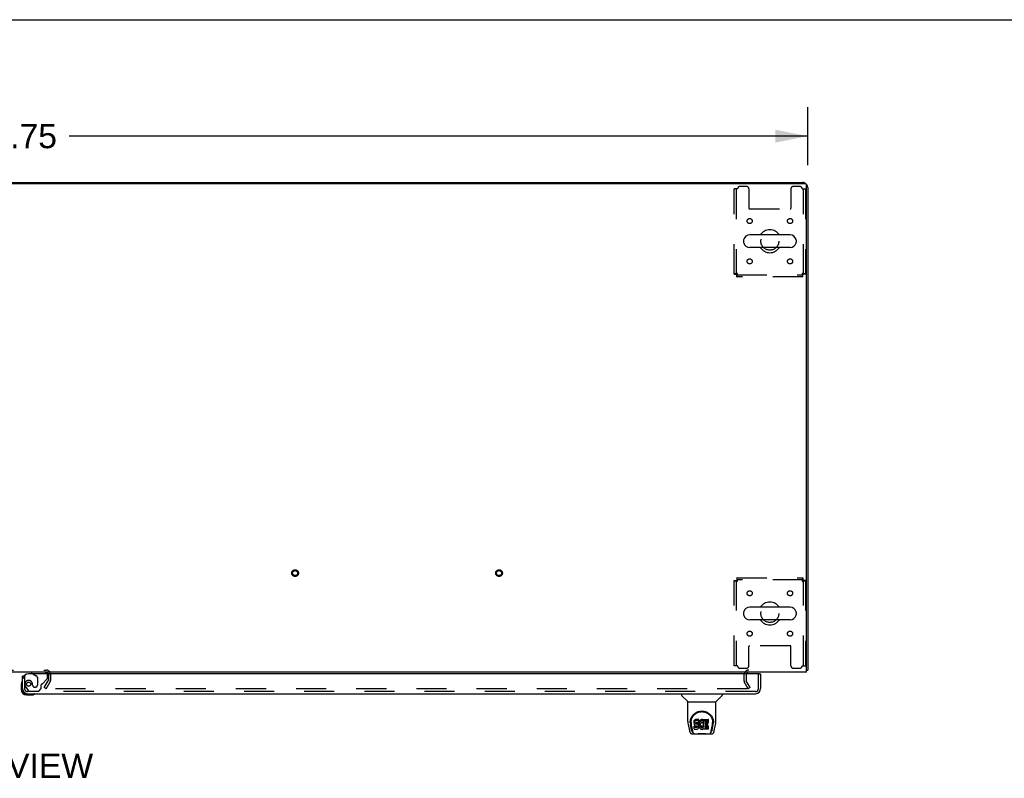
# Model space of a CAD drawing. Header units: inches. Extents: x 0 to 268, y 0 to 174.
# Tile 69 of 76: x 93 to 142, y 136 to 174. Entities that reach past the tile are written whole.
import ezdxf

# ---------------------------------------------------------------- set-up
doc = ezdxf.new("R2010")
doc.units = ezdxf.units.IN
doc.header["$LTSCALE"] = 14.749625
doc.header["$MEASUREMENT"] = 0
doc.linetypes.add('HIDDEN', pattern=[0.2, 0.1, -0.1])
doc.layers.get('0').update_dxf_attribs({"linetype": 'CONTINUOUS'})
for name, color, linetype in [('DEFAULT_2', 8, 'HIDDEN'), ('DIMENSIONS', 7, 'CONTINUOUS'), ('RIGHTHAND_DOOR_ASSEMBLY', 7, 'CONTINUOUS')]:
    doc.layers.add(name, color=color, linetype=linetype)
doc.styles.get("Standard").update_dxf_attribs({"font": 'arial.ttf'})
doc.dimstyles.new('DIMSTYLE_1', dxfattribs={"dimtxt": 1.183125, "dimasz": 1.5775, "dimexe": 0.09, "dimexo": 0.07, "dimgap": 0.0375, "dimtad": 0, "dimtih": 1, "dimtoh": 1, "dimzin": 4, "dimdsep": 46, "dimtxsty": 'Standard', "dimblk": '_FILLED', "dimblk1": '_FILLED', "dimblk2": '_FILLED', "dimcen": 0.09, "dimadec": 3, "dimazin": 1, "dimtfac": 1, "dimtdec": 3, "dimtofl": 0, "dimtmove": 0, "dimatfit": 3, "dimldrblk": '_FILLED', "dimfxl": 0, "dimtolj": 1, "dimtzin": 4, "dimarcsym": 0})

# ---------------------------------------------------------------- blocks, each defined once
blk = doc.blocks.new('_FILLED')
at = {"color": 0, "linetype": 'ByBlock'}
blk.add_solid([(0, 0), (-1, 0.2), (-1, -0.2)], dxfattribs=at)
blk = doc.blocks.new('*D1')
at = {"layer": 'DIMENSIONS', "color": 2, "linetype": 'Continuous'}
for p, q in [((54.158, 166.397), (54.158, 169.236)), ((131.908, 166.397), (131.908, 169.236)), ((54.158, 167.816), (90.375, 167.816)), ((131.908, 167.816), (95.692, 167.816))]:
    blk.add_line(p, q, dxfattribs=at)
at = {"layer": 'DIMENSIONS', "color": 2, "linetype": 'Continuous', "xscale": 1.5775, "yscale": 1.5775, "zscale": 1.5775, "rotation": 180}
blk.add_blockref('_FILLED', (54.158, 167.816), dxfattribs=at)
at = {"layer": 'DIMENSIONS', "color": 2, "linetype": 'Continuous', "xscale": 1.5775, "yscale": 1.5775, "zscale": 1.5775}
blk.add_blockref('_FILLED', (131.908, 167.816), dxfattribs=at)
at = {"layer": 'DIMENSIONS', "color": 2, "linetype": 'Continuous', "insert": (93.033, 168.408), "char_height": 1.1831, "width": 4.13434, "attachment_point": 2, "line_spacing_factor": 0.9}
blk.add_mtext('77.75', dxfattribs=at)

msp = doc.modelspace()

# ---------------------------------------------------------------- linework, layer by layer
at = {"color": 7, "linetype": 'Continuous'}
for p, q in [((0, 173.525), (268.175, 173.525)), ((61.658, 165.539), (124.408, 165.539)), ((124.408, 165.539), (124.408, 165.487)), ((128.767, 162.708), (128.767, 162.621)), ((131.042, 162.97), (129.067, 162.97)), ((131.342, 162.708), (131.342, 162.621)), ((131.042, 162.358), (129.067, 162.358)), ((128.767, 144.458), (128.767, 144.371)), ((131.042, 144.72), (129.067, 144.72)), ((131.342, 144.458), (131.342, 144.371)), ((131.042, 144.108), (129.067, 144.108)), ((131.856, 141.643), (131.908, 141.643))]:
    msp.add_line(p, q, dxfattribs=at)
at = {"color": 3, "linetype": 'Continuous'}
for p, q in [((54.27, 165.487), (131.796, 165.487)), ((124.408, 165.539), (131.662, 165.539)), ((131.856, 141.539), (131.856, 165.427)), ((131.908, 165.293), (131.908, 141.643)), ((131.856, 141.539), (54.21, 141.539))]:
    msp.add_line(p, q, dxfattribs=at)
for points in [[(131.856, 141.624), (131.856, 141.624), (131.861, 141.625), (131.865, 141.626), (131.869, 141.627), (131.873, 141.628)], [(131.873, 141.628), (131.881, 141.629), (131.884, 141.63), (131.888, 141.631), (131.891, 141.631), (131.894, 141.632), (131.896, 141.633), (131.899, 141.634), (131.901, 141.635), (131.903, 141.636), (131.905, 141.637), (131.906, 141.638), (131.907, 141.639), (131.908, 141.641), (131.908, 141.642), (131.908, 141.643)]]:
    msp.add_lwpolyline(points, dxfattribs=at)
for centre, radius, start, end in [((131.662, 165.293), 0.246, 50.5601, 90), ((131.796, 165.427), 0.06, 0, 90), ((131.662, 165.293), 0.246, 0, 39.4399), ((94.564, 141.424), 0.115, 18.2523, 64.7751), ((129.03, 141.397), 0.142, 90, 153.5334)]:
    msp.add_arc(centre, radius, start, end, dxfattribs=at)
at = {"color": 7, "linetype": 'Continuous'}
for centre, radius, start, end in [((130.054, 162.664), 0.562, 32.9567, 147.0433), ((128.911, 162.708), 0.144, 164.3697, 180), ((129.067, 162.664), 0.306, 90, 164.3697), ((131.042, 162.664), 0.306, 15.6303, 90), ((131.198, 162.708), 0.144, 0, 15.6303), ((128.911, 162.621), 0.144, 180, 195.6303), ((129.067, 162.664), 0.306, 195.6303, 270), ((130.054, 162.664), 0.562, 212.956, 327.044), ((131.042, 162.664), 0.306, 270, 344.3697), ((131.198, 162.621), 0.144, 344.3697, 360), ((130.054, 144.414), 0.562, 32.9567, 147.0433), ((128.911, 144.458), 0.144, 164.3697, 180), ((128.911, 144.371), 0.144, 180, 195.6303), ((129.067, 144.414), 0.306, 90, 164.3697), ((131.042, 144.414), 0.306, 15.6303, 90), ((131.198, 144.458), 0.144, 0, 15.6303), ((131.198, 144.371), 0.144, 344.3697, 360), ((129.067, 144.414), 0.306, 195.6303, 270), ((130.054, 144.414), 0.562, 212.956, 327.044), ((131.042, 144.414), 0.306, 270, 344.3697)]:
    msp.add_arc(centre, radius, start, end, dxfattribs=at)
at = {"layer": 'DEFAULT_2', "color": 8, "linetype": 'HIDDEN'}
for p, q in [((128.471, 165.227), (128.304, 165.227)), ((128.304, 161.048), (128.304, 165.227)), ((128.408, 165.227), (128.408, 161.048)), ((128.898, 165.352), (128.596, 165.352)), ((129.023, 165.227), (129.023, 164.282)), ((131.086, 165.227), (131.086, 164.282)), ((131.512, 165.352), (131.211, 165.352)), ((131.637, 165.227), (131.804, 165.227)), ((131.7, 161.048), (131.7, 165.227)), ((131.804, 165.227), (131.804, 161.048)), ((129.053, 164.252), (131.056, 164.252)), ((128.304, 161.048), (128.408, 161.048)), ((128.438, 161.018), (131.67, 161.018)), ((128.438, 160.914), (128.438, 161.018)), ((131.67, 160.914), (128.438, 160.914)), ((131.67, 160.914), (131.67, 161.018)), ((131.804, 161.048), (131.7, 161.048)), ((128.304, 146.03), (128.408, 146.03)), ((128.304, 141.852), (128.304, 146.03)), ((128.408, 146.03), (128.408, 141.852)), ((128.438, 146.164), (131.67, 146.164)), ((128.438, 146.164), (128.438, 146.06)), ((131.67, 146.06), (128.438, 146.06)), ((131.67, 146.164), (131.67, 146.06)), ((131.804, 146.03), (131.7, 146.03)), ((131.7, 141.852), (131.7, 146.03)), ((131.804, 146.03), (131.804, 141.852)), ((129.023, 141.852), (129.023, 142.797)), ((131.056, 142.827), (129.053, 142.827)), ((131.086, 141.852), (131.086, 142.797)), ((91.502, 141.643), (94.564, 141.643)), ((128.471, 141.852), (128.304, 141.852)), ((128.596, 141.727), (128.898, 141.727)), ((131.211, 141.727), (131.512, 141.727)), ((131.637, 141.852), (131.804, 141.852)), ((94.479, 140.779), (94.675, 141.119)), ((94.569, 140.727), (94.765, 141.067)), ((94.679, 141.424), (94.679, 141.135)), ((94.783, 141.424), (94.783, 141.135)), ((128.783, 141.397), (128.783, 141.135)), ((128.998, 140.727), (128.802, 141.067)), ((128.887, 141.397), (128.887, 141.135)), ((129.088, 140.779), (128.892, 141.119)), ((94.569, 140.727), (94.479, 140.779)), ((128.952, 140.727), (94.502, 140.727)), ((129.088, 140.779), (128.998, 140.727))]:
    msp.add_line(p, q, dxfattribs=at)
for points in [[(128.471, 161.081), (128.453, 161.079), (128.434, 161.077), (128.416, 161.074), (128.399, 161.072), (128.382, 161.07), (128.367, 161.067), (128.353, 161.065), (128.341, 161.063), (128.33, 161.06), (128.321, 161.058), (128.314, 161.055), (128.308, 161.053), (128.305, 161.051), (128.304, 161.048)], [(128.471, 161.081), (128.464, 161.079), (128.457, 161.077), (128.45, 161.074), (128.444, 161.072), (128.438, 161.07), (128.432, 161.067), (128.427, 161.065), (128.422, 161.063), (128.418, 161.06), (128.415, 161.058), (128.412, 161.055), (128.41, 161.053), (128.409, 161.051), (128.408, 161.048)], [(128.438, 160.914), (128.441, 160.915), (128.443, 160.919), (128.445, 160.924), (128.448, 160.931), (128.45, 160.94), (128.452, 160.951), (128.455, 160.963), (128.457, 160.977), (128.46, 160.993), (128.462, 161.009), (128.464, 161.026), (128.467, 161.044), (128.469, 161.063), (128.471, 161.081)], [(128.438, 161.018), (128.441, 161.019), (128.443, 161.02), (128.445, 161.022), (128.448, 161.025), (128.45, 161.028), (128.452, 161.032), (128.455, 161.037), (128.457, 161.042), (128.46, 161.048), (128.462, 161.054), (128.464, 161.061), (128.467, 161.067), (128.469, 161.074), (128.471, 161.081)], [(131.804, 161.048), (131.803, 161.051), (131.8, 161.053), (131.795, 161.055), (131.788, 161.058), (131.779, 161.06), (131.768, 161.063), (131.755, 161.065), (131.741, 161.067), (131.726, 161.07), (131.71, 161.072), (131.692, 161.074), (131.674, 161.077), (131.656, 161.079), (131.637, 161.081)], [(131.637, 161.081), (131.64, 161.074), (131.642, 161.067), (131.644, 161.061), (131.647, 161.054), (131.649, 161.048), (131.651, 161.042), (131.654, 161.037), (131.656, 161.032), (131.659, 161.028), (131.661, 161.025), (131.663, 161.022), (131.666, 161.02), (131.668, 161.019), (131.67, 161.018)], [(131.7, 161.048), (131.7, 161.051), (131.699, 161.053), (131.697, 161.055), (131.694, 161.058), (131.691, 161.06), (131.687, 161.063), (131.682, 161.065), (131.677, 161.067), (131.671, 161.07), (131.665, 161.072), (131.658, 161.074), (131.651, 161.077), (131.644, 161.079), (131.637, 161.081)], [(131.637, 161.081), (131.64, 161.063), (131.642, 161.044), (131.644, 161.026), (131.647, 161.009), (131.649, 160.993), (131.651, 160.977), (131.654, 160.963), (131.656, 160.951), (131.659, 160.94), (131.661, 160.931), (131.663, 160.924), (131.666, 160.919), (131.668, 160.915), (131.67, 160.914)], [(128.304, 146.03), (128.305, 146.028), (128.308, 146.026), (128.314, 146.023), (128.321, 146.021), (128.33, 146.019), (128.341, 146.016), (128.353, 146.014), (128.367, 146.012), (128.382, 146.009), (128.399, 146.007), (128.416, 146.004), (128.434, 146.002), (128.453, 146), (128.471, 145.997)], [(128.408, 146.03), (128.409, 146.028), (128.41, 146.026), (128.412, 146.023), (128.415, 146.021), (128.418, 146.019), (128.422, 146.016), (128.427, 146.014), (128.432, 146.012), (128.438, 146.009), (128.444, 146.007), (128.45, 146.004), (128.457, 146.002), (128.464, 146), (128.471, 145.997)], [(128.471, 145.997), (128.469, 146.016), (128.467, 146.035), (128.464, 146.053), (128.462, 146.07), (128.46, 146.086), (128.457, 146.102), (128.455, 146.115), (128.452, 146.128), (128.45, 146.139), (128.448, 146.148), (128.445, 146.155), (128.443, 146.16), (128.441, 146.163), (128.438, 146.164)], [(128.471, 145.997), (128.469, 146.004), (128.467, 146.011), (128.464, 146.018), (128.462, 146.025), (128.46, 146.031), (128.457, 146.037), (128.455, 146.042), (128.452, 146.047), (128.45, 146.051), (128.448, 146.054), (128.445, 146.057), (128.443, 146.059), (128.441, 146.06), (128.438, 146.06)], [(131.67, 146.164), (131.668, 146.163), (131.666, 146.16), (131.663, 146.155), (131.661, 146.148), (131.659, 146.139), (131.656, 146.128), (131.654, 146.115), (131.651, 146.102), (131.649, 146.086), (131.647, 146.07), (131.644, 146.053), (131.642, 146.035), (131.64, 146.016), (131.637, 145.997)], [(131.67, 146.06), (131.668, 146.06), (131.666, 146.059), (131.663, 146.057), (131.661, 146.054), (131.659, 146.051), (131.656, 146.047), (131.654, 146.042), (131.651, 146.037), (131.649, 146.031), (131.647, 146.025), (131.644, 146.018), (131.642, 146.011), (131.64, 146.004), (131.637, 145.997)], [(131.637, 145.997), (131.656, 146), (131.674, 146.002), (131.692, 146.004), (131.71, 146.007), (131.726, 146.009), (131.741, 146.012), (131.755, 146.014), (131.768, 146.016), (131.779, 146.019), (131.788, 146.021), (131.795, 146.023), (131.8, 146.026), (131.803, 146.028), (131.804, 146.03)], [(131.637, 145.997), (131.644, 146), (131.651, 146.002), (131.658, 146.004), (131.665, 146.007), (131.671, 146.009), (131.677, 146.012), (131.682, 146.014), (131.687, 146.016), (131.691, 146.019), (131.694, 146.021), (131.697, 146.023), (131.699, 146.026), (131.7, 146.028), (131.7, 146.03)], [(128.972, 140.744), (128.972, 140.742), (128.971, 140.74), (128.971, 140.739), (128.97, 140.737), (128.969, 140.735), (128.967, 140.733), (128.966, 140.732), (128.964, 140.731), (128.962, 140.73), (128.96, 140.729), (128.958, 140.728), (128.956, 140.727), (128.954, 140.727), (128.952, 140.727)], [(128.97, 140.752), (128.971, 140.75), (128.971, 140.748), (128.972, 140.746), (128.972, 140.744), (128.972, 140.744)]]:
    msp.add_lwpolyline(points, dxfattribs=at)
for centre, radius in [((129.065, 163.654), 0.125), ((131.044, 163.654), 0.125), ((130.054, 162.664), 0.438), ((129.065, 161.675), 0.125), ((131.044, 161.675), 0.125), ((106.776, 146.393), 0.164), ((106.776, 146.393), 0.124), ((116.776, 146.393), 0.164), ((116.776, 146.393), 0.124), ((129.065, 145.404), 0.125), ((131.044, 145.404), 0.125), ((130.054, 144.414), 0.438), ((129.065, 143.425), 0.125), ((131.044, 143.425), 0.125)]:
    msp.add_circle(centre, radius, dxfattribs=at)
for centre, radius, start, end in [((128.596, 165.227), 0.125, 90, 180), ((128.898, 165.227), 0.125, 0, 90), ((131.211, 165.227), 0.125, 90, 180), ((131.512, 165.227), 0.125, 0, 90), ((129.053, 164.282), 0.03, 180, 270), ((131.056, 164.282), 0.03, 270, 360), ((129.053, 142.797), 0.03, 90, 180), ((131.056, 142.797), 0.03, 0, 90), ((94.564, 141.424), 0.219, 0, 90), ((94.564, 141.424), 0.115, 64.7751, 90), ((94.564, 141.424), 0.115, 0, 18.2523), ((128.596, 141.852), 0.125, 180, 270), ((129.03, 141.397), 0.246, 90, 180), ((129.03, 141.397), 0.142, 153.5334, 180), ((128.898, 141.852), 0.125, 270, 360), ((131.211, 141.852), 0.125, 180, 270), ((131.512, 141.852), 0.125, 270, 360), ((94.646, 141.135), 0.033, 330, 360), ((94.646, 141.135), 0.137, 330, 360), ((128.92, 141.135), 0.137, 180, 210), ((128.92, 141.135), 0.033, 180, 210)]:
    msp.add_arc(centre, radius, start, end, dxfattribs=at)
at = {"layer": 'RIGHTHAND_DOOR_ASSEMBLY', "color": 3, "linetype": 'Continuous'}
for p, q in [((129.534, 141.46), (93.7, 141.46)), ((129.596, 141.46), (129.596, 140.728)), ((93.408, 140.728), (93.408, 141.335)), ((93.655, 140.481), (129.349, 140.481))]:
    msp.add_line(p, q, dxfattribs=at)
at = {"layer": 'RIGHTHAND_DOOR_ASSEMBLY', "color": 8, "linetype": 'HIDDEN'}
for p, q in [((94.48, 141.539), (93.85, 141.539)), ((93.919, 141.46), (94.088, 141.362)), ((129.492, 140.728), (129.492, 141.46)), ((93.512, 141.335), (93.484, 141.335)), ((93.512, 141.335), (93.512, 140.728)), ((94.138, 141.276), (94.138, 140.896)), ((94.389, 140.97), (94.608, 141.189)), ((94.637, 141.26), (94.637, 141.382)), ((93.587, 140.784), (93.688, 140.64)), ((129.349, 140.585), (93.655, 140.585)), ((93.753, 140.606), (94.204, 140.606)), ((93.909, 140.896), (93.909, 140.885)), ((94.04, 140.798), (94.007, 140.798)), ((94.204, 140.606), (94.33, 140.732)), ((94.33, 140.732), (94.33, 140.911))]:
    msp.add_line(p, q, dxfattribs=at)
at = {"layer": 'RIGHTHAND_DOOR_ASSEMBLY', "color": 7, "linetype": 'Continuous'}
for p, q in [((93.85, 141.539), (93.85, 141.5)), ((93.85, 141.5), (93.919, 141.46)), ((129.534, 141.46), (129.596, 141.46)), ((93.484, 141.335), (93.408, 141.335)), ((93.348, 140.941), (93.348, 140.684)), ((93.408, 140.728), (93.408, 140.684)), ((93.611, 140.481), (93.655, 140.481)), ((93.611, 140.421), (93.868, 140.421)), ((125.717, 140.481), (125.717, 140.419)), ((126.026, 140.093), (125.728, 140.391)), ((126.032, 140.088), (127.41, 140.088)), ((126.032, 139.116), (126.032, 140.088)), ((127.41, 139.116), (127.41, 140.088)), ((127.416, 140.093), (127.713, 140.391)), ((127.725, 140.481), (127.725, 140.419)), ((126.15, 139.061), (126.15, 139.061)), ((126.157, 139.148), (126.156, 139.084)), ((126.194, 139.074), (126.194, 139.051)), ((126.336, 139.119), (126.335, 139.096)), ((126.335, 139.029), (126.335, 139.096)), ((126.336, 139.052), (126.335, 139.029)), ((126.342, 139.143), (126.336, 139.119)), ((126.336, 139.052), (126.336, 139.119)), ((126.342, 139.076), (126.336, 139.052)), ((126.351, 139.165), (126.342, 139.143)), ((126.342, 139.076), (126.342, 139.143)), ((126.351, 139.098), (126.342, 139.076)), ((126.365, 139.185), (126.351, 139.165)), ((126.351, 139.098), (126.351, 139.165)), ((126.365, 139.118), (126.351, 139.098)), ((126.373, 139.193), (126.365, 139.185)), ((126.365, 139.118), (126.365, 139.185)), ((126.373, 139.126), (126.365, 139.118)), ((126.383, 139.199), (126.373, 139.193)), ((126.373, 139.126), (126.373, 139.193)), ((126.383, 139.133), (126.373, 139.126)), ((126.404, 139.209), (126.383, 139.199)), ((126.383, 139.133), (126.383, 139.199)), ((126.404, 139.142), (126.383, 139.133)), ((126.428, 139.216), (126.404, 139.209)), ((126.404, 139.142), (126.404, 139.209)), ((126.428, 139.15), (126.404, 139.142)), ((126.406, 139.032), (126.408, 139.047)), ((126.408, 139.047), (126.412, 139.054)), ((126.409, 139.002), (126.409, 139.047)), ((126.412, 139.054), (126.417, 139.059)), ((126.413, 138.996), (126.413, 139.055)), ((126.417, 139.059), (126.432, 139.063)), ((126.434, 139.055), (126.419, 139.059)), ((126.419, 139.059), (126.419, 139.059)), ((126.419, 138.992), (126.419, 139.059)), ((126.567, 139.216), (126.428, 139.216)), ((126.428, 139.15), (126.428, 139.216)), ((126.567, 139.15), (126.428, 139.15)), ((126.432, 139.063), (126.447, 139.064)), ((126.458, 139.056), (126.434, 139.055)), ((126.434, 138.988), (126.434, 139.055)), ((126.447, 139.064), (126.559, 139.064)), ((126.482, 139.054), (126.458, 139.056)), ((126.458, 138.989), (126.458, 139.056)), ((126.505, 139.049), (126.482, 139.054)), ((126.482, 138.988), (126.482, 139.054)), ((126.516, 139.044), (126.505, 139.049)), ((126.505, 138.982), (126.505, 139.049)), ((126.526, 139.038), (126.516, 139.044)), ((126.516, 138.978), (126.516, 139.044)), ((126.543, 139.021), (126.526, 139.038)), ((126.526, 138.971), (126.526, 139.038)), ((126.559, 139.064), (126.565, 139.065)), ((126.565, 139.065), (126.567, 139.07)), ((126.569, 139.174), (126.567, 139.216)), ((126.567, 139.15), (126.567, 139.216)), ((126.569, 139.107), (126.567, 139.15)), ((126.567, 139.07), (126.568, 139.083)), ((126.571, 139.052), (126.567, 139.008)), ((126.568, 139.083), (126.569, 139.107)), ((126.569, 139.107), (126.569, 139.174)), ((126.576, 139.074), (126.571, 139.052)), ((126.571, 138.986), (126.571, 139.052)), ((126.582, 139.096), (126.576, 139.074)), ((126.576, 139.008), (126.576, 139.074)), ((126.59, 139.116), (126.582, 139.096)), ((126.582, 139.029), (126.582, 139.096)), ((126.59, 139.05), (126.582, 139.029)), ((126.601, 139.136), (126.59, 139.116)), ((126.59, 139.05), (126.59, 139.116)), ((126.601, 139.069), (126.59, 139.05)), ((126.614, 139.154), (126.601, 139.136)), ((126.601, 139.069), (126.601, 139.136)), ((126.614, 139.087), (126.601, 139.069)), ((126.629, 139.171), (126.614, 139.154)), ((126.614, 139.087), (126.614, 139.154)), ((126.629, 139.104), (126.614, 139.087)), ((126.645, 139.186), (126.629, 139.171)), ((126.629, 139.104), (126.629, 139.171)), ((126.645, 139.119), (126.629, 139.104)), ((126.663, 139.199), (126.645, 139.186)), ((126.645, 139.119), (126.645, 139.186)), ((126.663, 139.132), (126.645, 139.119)), ((126.684, 139.208), (126.663, 139.199)), ((126.663, 139.132), (126.663, 139.199)), ((126.684, 139.141), (126.663, 139.132)), ((126.672, 139.042), (126.664, 139.031)), ((126.683, 139.049), (126.672, 139.042)), ((126.708, 139.06), (126.683, 139.049)), ((126.705, 139.213), (126.684, 139.208)), ((126.684, 139.141), (126.684, 139.208)), ((126.705, 139.146), (126.684, 139.141)), ((126.728, 139.215), (126.705, 139.213)), ((126.705, 139.146), (126.705, 139.213)), ((126.728, 139.148), (126.705, 139.146)), ((126.721, 139.063), (126.708, 139.06)), ((126.734, 139.063), (126.721, 139.063)), ((126.728, 139.215), (126.75, 139.215)), ((126.728, 139.148), (126.728, 139.215)), ((126.75, 139.148), (126.728, 139.148)), ((126.747, 139.06), (126.734, 139.063)), ((126.76, 139.055), (126.747, 139.06)), ((126.761, 139.213), (126.75, 139.215)), ((126.75, 139.148), (126.75, 139.215)), ((126.761, 139.146), (126.75, 139.148)), ((126.772, 139.209), (126.761, 139.213)), ((126.761, 139.146), (126.761, 139.213)), ((126.772, 139.143), (126.761, 139.146)), ((126.792, 139.125), (126.766, 139.057)), ((126.79, 139.197), (126.772, 139.209)), ((126.772, 139.143), (126.772, 139.209)), ((126.79, 139.131), (126.772, 139.143)), ((126.79, 139.197), (126.79, 139.131)), ((126.792, 139.194), (126.792, 139.131)), ((126.801, 139.214), (127.037, 139.214)), ((126.801, 138.822), (126.801, 139.214)), ((126.801, 139.148), (127.037, 139.148)), ((126.871, 139.06), (126.871, 138.992)), ((127.037, 139.064), (126.875, 139.064)), ((126.875, 139.055), (127.006, 139.055)), ((127.011, 138.91), (127.011, 139.05)), ((127.042, 139.069), (127.042, 139.21)), ((127.285, 139.148), (127.286, 139.084)), ((127.292, 139.061), (127.292, 139.061)), ((126.047, 138.973), (126.112, 138.667)), ((126.219, 138.695), (126.166, 138.966)), ((126.203, 138.953), (126.26, 138.66)), ((126.271, 138.592), (126.278, 138.592)), ((126.276, 138.596), (126.28, 138.586)), ((126.28, 138.585), (126.28, 138.586)), ((126.335, 139.029), (126.335, 139.005)), ((126.335, 139.005), (126.339, 138.981)), ((126.337, 138.743), (126.337, 138.885)), ((126.339, 138.981), (126.348, 138.959)), ((126.401, 138.89), (126.342, 138.889)), ((126.342, 138.822), (126.342, 138.889)), ((126.401, 138.823), (126.342, 138.822)), ((126.342, 138.738), (126.486, 138.738)), ((126.348, 138.959), (126.361, 138.939)), ((126.361, 138.939), (126.377, 138.922)), ((126.377, 138.922), (126.397, 138.909)), ((126.397, 138.909), (126.408, 138.904)), ((126.462, 138.89), (126.401, 138.89)), ((126.401, 138.823), (126.401, 138.89)), ((126.462, 138.823), (126.401, 138.823)), ((126.406, 139.01), (126.406, 139.032)), ((126.406, 139.017), (126.406, 139.032)), ((126.406, 139.01), (126.406, 139.017)), ((126.409, 139.002), (126.406, 139.01)), ((126.408, 138.904), (126.42, 138.902)), ((126.413, 138.996), (126.409, 139.002)), ((126.419, 138.992), (126.413, 138.996)), ((126.434, 138.988), (126.419, 138.992)), ((126.42, 138.902), (126.467, 138.902)), ((126.458, 138.989), (126.434, 138.988)), ((126.482, 138.988), (126.458, 138.989)), ((126.477, 138.891), (126.462, 138.89)), ((126.462, 138.823), (126.462, 138.89)), ((126.477, 138.824), (126.462, 138.823)), ((126.467, 138.902), (126.475, 138.901)), ((126.475, 138.901), (126.482, 138.899)), ((126.483, 138.895), (126.477, 138.891)), ((126.477, 138.824), (126.477, 138.891)), ((126.483, 138.828), (126.477, 138.824)), ((126.505, 138.982), (126.482, 138.988)), ((126.482, 138.899), (126.488, 138.894)), ((126.485, 138.896), (126.483, 138.895)), ((126.483, 138.828), (126.483, 138.895)), ((126.489, 138.833), (126.483, 138.828)), ((126.486, 138.738), (126.498, 138.74)), ((126.488, 138.894), (126.493, 138.888)), ((126.489, 138.833), (126.489, 138.893)), ((126.498, 138.845), (126.489, 138.833)), ((126.493, 138.888), (126.499, 138.875)), ((126.498, 138.845), (126.498, 138.877)), ((126.501, 138.852), (126.498, 138.845)), ((126.498, 138.74), (126.509, 138.744)), ((126.499, 138.875), (126.502, 138.86)), ((126.501, 138.852), (126.501, 138.864)), ((126.502, 138.86), (126.501, 138.852)), ((126.516, 138.978), (126.505, 138.982)), ((126.509, 138.744), (126.529, 138.758)), ((126.526, 138.971), (126.516, 138.978)), ((126.543, 138.954), (126.526, 138.971)), ((126.529, 138.758), (126.546, 138.774)), ((126.556, 139.001), (126.543, 139.021)), ((126.543, 138.954), (126.543, 139.021)), ((126.556, 138.934), (126.543, 138.954)), ((126.546, 138.774), (126.553, 138.784)), ((126.553, 138.784), (126.558, 138.795)), ((126.566, 138.979), (126.556, 139.001)), ((126.556, 138.934), (126.556, 139.001)), ((126.566, 138.912), (126.556, 138.934)), ((126.558, 138.795), (126.567, 138.818)), ((126.567, 138.975), (126.566, 138.979)), ((126.566, 138.912), (126.566, 138.979)), ((126.572, 138.889), (126.566, 138.912)), ((126.567, 138.941), (126.567, 139.008)), ((126.571, 138.986), (126.567, 138.941)), ((126.567, 138.941), (126.568, 138.919)), ((126.567, 138.818), (126.573, 138.841)), ((126.568, 138.919), (126.571, 138.897)), ((126.576, 139.008), (126.571, 138.986)), ((126.571, 138.897), (126.575, 138.875)), ((126.575, 138.865), (126.572, 138.889)), ((126.573, 138.841), (126.575, 138.865)), ((126.575, 138.865), (126.575, 138.879)), ((126.575, 138.875), (126.582, 138.854)), ((126.582, 139.029), (126.576, 139.008)), ((126.582, 138.854), (126.604, 138.815)), ((126.604, 138.815), (126.616, 138.796)), ((126.616, 138.796), (126.631, 138.78)), ((126.631, 138.78), (126.648, 138.765)), ((126.637, 138.957), (126.636, 138.93)), ((126.636, 138.93), (126.638, 138.917)), ((126.64, 138.984), (126.637, 138.957)), ((126.638, 138.917), (126.638, 138.957)), ((126.638, 138.917), (126.641, 138.904)), ((126.639, 138.976), (126.641, 138.971)), ((126.644, 138.996), (126.64, 138.984)), ((126.641, 138.971), (126.651, 138.946)), ((126.641, 138.904), (126.641, 138.971)), ((126.641, 138.904), (126.651, 138.879)), ((126.65, 139.008), (126.644, 138.996)), ((126.648, 138.765), (126.665, 138.751)), ((126.664, 139.031), (126.65, 139.008)), ((126.651, 138.946), (126.664, 138.923)), ((126.651, 138.879), (126.651, 138.946)), ((126.651, 138.879), (126.664, 138.856)), ((126.664, 138.923), (126.673, 138.913)), ((126.664, 138.856), (126.664, 138.923)), ((126.664, 138.856), (126.673, 138.846)), ((126.665, 138.751), (126.675, 138.746)), ((126.673, 138.913), (126.683, 138.904)), ((126.673, 138.846), (126.673, 138.913)), ((126.673, 138.846), (126.683, 138.837)), ((126.675, 138.746), (126.686, 138.742)), ((126.683, 138.904), (126.694, 138.897)), ((126.683, 138.837), (126.683, 138.904)), ((126.683, 138.837), (126.694, 138.83)), ((126.686, 138.742), (126.707, 138.737)), ((126.694, 138.897), (126.707, 138.892)), ((126.694, 138.83), (126.694, 138.897)), ((126.694, 138.83), (126.707, 138.825)), ((126.707, 138.892), (126.72, 138.889)), ((126.707, 138.825), (126.707, 138.892)), ((126.707, 138.825), (126.72, 138.823)), ((126.707, 138.737), (126.729, 138.734)), ((126.72, 138.889), (126.733, 138.889)), ((126.72, 138.823), (126.72, 138.889)), ((126.72, 138.823), (126.733, 138.822)), ((126.729, 138.734), (126.751, 138.737)), ((126.733, 138.889), (126.746, 138.891)), ((126.733, 138.822), (126.733, 138.889)), ((126.733, 138.822), (126.746, 138.824)), ((126.746, 138.891), (126.759, 138.895)), ((126.746, 138.824), (126.746, 138.891)), ((126.746, 138.824), (126.759, 138.828)), ((126.751, 138.737), (126.773, 138.744)), ((126.759, 138.895), (126.771, 138.9)), ((126.759, 138.828), (126.759, 138.895)), ((126.759, 138.828), (126.771, 138.834)), ((126.771, 138.9), (126.782, 138.908)), ((126.771, 138.834), (126.771, 138.9)), ((126.771, 138.834), (126.782, 138.841)), ((126.773, 138.744), (126.792, 138.755)), ((126.782, 138.908), (126.782, 138.841)), ((126.789, 138.907), (126.801, 138.889)), ((126.789, 138.84), (126.801, 138.822)), ((126.802, 138.756), (126.792, 138.756)), ((126.792, 138.755), (126.792, 138.756)), ((126.802, 138.743), (126.802, 138.756)), ((127.038, 138.738), (126.807, 138.738)), ((126.872, 138.901), (126.872, 138.824)), ((126.875, 138.988), (127.006, 138.988)), ((127.006, 138.906), (126.876, 138.906)), ((126.876, 138.886), (127.038, 138.886)), ((126.876, 138.819), (127.038, 138.819)), ((127.042, 138.743), (127.042, 138.882)), ((127.161, 138.585), (127.162, 138.586)), ((127.162, 138.586), (127.165, 138.596)), ((127.164, 138.592), (127.171, 138.592)), ((127.181, 138.66), (127.238, 138.95)), ((127.222, 138.695), (127.275, 138.966)), ((127.238, 138.95), (127.239, 138.954)), ((127.33, 138.667), (127.395, 138.973)), ((126.236, 138.513), (127.206, 138.513)), ((126.323, 138.513), (126.316, 138.513)), ((126.323, 138.513), (126.321, 138.513)), ((127.12, 138.513), (127.119, 138.513))]:
    msp.add_line(p, q, dxfattribs=at)
for points in [[(126.15, 139.074), (126.153, 139.115), (126.159, 139.165), (126.17, 139.212), (126.184, 139.256), (126.201, 139.298), (126.221, 139.337), (126.244, 139.374), (126.269, 139.409), (126.296, 139.442), (126.325, 139.472), (126.357, 139.501), (126.391, 139.526), (126.426, 139.55), (126.464, 139.57), (126.504, 139.589), (126.545, 139.604), (126.588, 139.616), (126.631, 139.625), (126.676, 139.63), (126.721, 139.632), (126.766, 139.63), (126.811, 139.624), (126.855, 139.616), (126.897, 139.604), (126.939, 139.588), (126.978, 139.57), (127.016, 139.549), (127.052, 139.526), (127.085, 139.5), (127.117, 139.472), (127.146, 139.441), (127.173, 139.409), (127.198, 139.374), (127.221, 139.336), (127.24, 139.297), (127.258, 139.255), (127.272, 139.211), (127.282, 139.164), (127.289, 139.114), (127.292, 139.074)], [(126.194, 139.074), (126.194, 139.094), (126.196, 139.118), (126.198, 139.142), (126.202, 139.166), (126.207, 139.19), (126.213, 139.213), (126.219, 139.235), (126.227, 139.258), (126.236, 139.279), (126.245, 139.3), (126.255, 139.321), (126.266, 139.34), (126.278, 139.359), (126.29, 139.377), (126.303, 139.394), (126.316, 139.411), (126.329, 139.427), (126.343, 139.442), (126.358, 139.456), (126.372, 139.469), (126.387, 139.482), (126.403, 139.494), (126.418, 139.505), (126.434, 139.516), (126.449, 139.526), (126.465, 139.535), (126.481, 139.543), (126.497, 139.551), (126.513, 139.558), (126.529, 139.565), (126.545, 139.571), (126.561, 139.576), (126.577, 139.581), (126.593, 139.585), (126.609, 139.589), (126.625, 139.592), (126.64, 139.595), (126.656, 139.597), (126.672, 139.599), (126.688, 139.6), (126.704, 139.601), (126.72, 139.601), (126.736, 139.601), (126.752, 139.6), (126.768, 139.599), (126.784, 139.597), (126.8, 139.595), (126.816, 139.592), (126.832, 139.589), (126.848, 139.585), (126.864, 139.581), (126.88, 139.576), (126.896, 139.571), (126.912, 139.565), (126.928, 139.559), (126.944, 139.551), (126.96, 139.544), (126.976, 139.535), (126.991, 139.526), (127.007, 139.516), (127.023, 139.506), (127.038, 139.495), (127.053, 139.483), (127.068, 139.47), (127.083, 139.457), (127.098, 139.442), (127.112, 139.427), (127.125, 139.411), (127.139, 139.395), (127.152, 139.377), (127.164, 139.359), (127.175, 139.34), (127.186, 139.321), (127.197, 139.301), (127.206, 139.28), (127.215, 139.258), (127.222, 139.236), (127.229, 139.213), (127.235, 139.19), (127.24, 139.167), (127.243, 139.143), (127.246, 139.118), (127.247, 139.094), (127.248, 139.074)], [(126.032, 139.116), (126.033, 139.083), (126.036, 139.043), (126.041, 139.004), (126.047, 138.973)], [(126.15, 139.061), (126.15, 139.066), (126.15, 139.074)], [(126.194, 139.051), (126.194, 139.034), (126.196, 139.006), (126.199, 138.978), (126.203, 138.953)], [(127.239, 138.954), (127.239, 138.957), (127.24, 138.96), (127.24, 138.963), (127.241, 138.966), (127.241, 138.969), (127.242, 138.972), (127.242, 138.976), (127.243, 138.979), (127.243, 138.983), (127.244, 138.986), (127.244, 138.99), (127.245, 138.994), (127.245, 138.998), (127.245, 139.002), (127.246, 139.006), (127.246, 139.01), (127.247, 139.015), (127.247, 139.019), (127.247, 139.024), (127.247, 139.029), (127.247, 139.033), (127.248, 139.038), (127.248, 139.043), (127.248, 139.048), (127.248, 139.074)], [(127.292, 139.074), (127.292, 139.067), (127.292, 139.061)], [(127.395, 138.973), (127.4, 139.003), (127.406, 139.043), (127.409, 139.083), (127.41, 139.117)], [(126.112, 138.667), (126.115, 138.654), (126.12, 138.636), (126.125, 138.619), (126.13, 138.604), (126.136, 138.591), (126.142, 138.578), (126.148, 138.567), (126.155, 138.556), (126.163, 138.547), (126.172, 138.538), (126.183, 138.53), (126.194, 138.523), (126.206, 138.518), (126.219, 138.514), (126.233, 138.513), (126.236, 138.513)], [(126.26, 138.66), (126.263, 138.648), (126.266, 138.635), (126.269, 138.621), (126.273, 138.608), (126.276, 138.596)], [(126.28, 138.585), (126.285, 138.573), (126.292, 138.56), (126.298, 138.55), (126.305, 138.541), (126.312, 138.532), (126.32, 138.526), (126.329, 138.52), (126.339, 138.516), (126.349, 138.513), (126.357, 138.513)], [(126.342, 138.889), (126.341, 138.889), (126.341, 138.889), (126.34, 138.889), (126.34, 138.889), (126.34, 138.889), (126.339, 138.888), (126.339, 138.888), (126.338, 138.888), (126.338, 138.887), (126.338, 138.887), (126.338, 138.886), (126.337, 138.886), (126.337, 138.885), (126.337, 138.885)], [(126.342, 138.822), (126.341, 138.822), (126.341, 138.822), (126.34, 138.822), (126.34, 138.822), (126.34, 138.822), (126.339, 138.822), (126.339, 138.821), (126.338, 138.821), (126.338, 138.821), (126.338, 138.82), (126.338, 138.82), (126.337, 138.819), (126.337, 138.818), (126.337, 138.818)], [(127.085, 138.513), (127.093, 138.513), (127.103, 138.516), (127.112, 138.52), (127.121, 138.525), (127.13, 138.532), (127.137, 138.54), (127.144, 138.55), (127.15, 138.56), (127.156, 138.573), (127.161, 138.585)], [(127.165, 138.596), (127.169, 138.608), (127.173, 138.621), (127.176, 138.635), (127.179, 138.648), (127.181, 138.66)], [(127.206, 138.513), (127.208, 138.513), (127.221, 138.514), (127.234, 138.518), (127.247, 138.523), (127.258, 138.529), (127.269, 138.537), (127.278, 138.546), (127.286, 138.556), (127.293, 138.566), (127.3, 138.578), (127.306, 138.59), (127.312, 138.604), (127.317, 138.619), (127.322, 138.636), (127.327, 138.654), (127.33, 138.667)], [(126.437, 138.513), (126.458, 138.513), (126.48, 138.515), (126.503, 138.517), (126.528, 138.52), (126.554, 138.523), (126.58, 138.526), (126.608, 138.528), (126.636, 138.531), (126.665, 138.532), (126.694, 138.533), (126.723, 138.534), (126.752, 138.533), (126.782, 138.532), (126.81, 138.53), (126.838, 138.528), (126.865, 138.525), (126.891, 138.522), (126.916, 138.52), (126.94, 138.517), (126.963, 138.515), (126.984, 138.513), (127.004, 138.513)], [(126.437, 138.513), (126.459, 138.513), (126.486, 138.515), (126.514, 138.518), (126.571, 138.523)], [(126.571, 138.523), (126.6, 138.526), (126.629, 138.528), (126.659, 138.53), (126.69, 138.531), (126.72, 138.532), (126.751, 138.531), (126.781, 138.53), (126.811, 138.529), (126.841, 138.526), (126.87, 138.523), (126.928, 138.518)], [(126.928, 138.518), (126.955, 138.515), (126.982, 138.513), (127.004, 138.513)]]:
    msp.add_lwpolyline(points, dxfattribs=at)
at = {"layer": 'RIGHTHAND_DOOR_ASSEMBLY', "color": 8, "linetype": 'HIDDEN'}
msp.add_circle((93.712, 140.948), 0.101, dxfattribs=at)
at = {"layer": 'RIGHTHAND_DOOR_ASSEMBLY', "color": 3, "linetype": 'Continuous'}
for centre, radius, start, end in [((93.7, 141.21), 0.25, 90, 180), ((129.534, 141.44), 0.02, 0, 90), ((93.655, 140.728), 0.246, 180, 270), ((129.349, 140.728), 0.246, 270, 360)]:
    msp.add_arc(centre, radius, start, end, dxfattribs=at)
at = {"layer": 'RIGHTHAND_DOOR_ASSEMBLY', "color": 8, "linetype": 'HIDDEN'}
for centre, radius, start, end in [((94.48, 141.382), 0.157, 0, 90), ((93.712, 140.948), 0.187, 17.8482, 196.8439), ((93.516, 140.885), 0.393, 1.6599, 17.9298), ((94.038, 141.276), 0.1, 0, 59.908), ((94.318, 141.041), 0.1, 291.6096, 315), ((94.537, 141.26), 0.1, 315, 360), ((93.655, 140.728), 0.142, 180, 270), ((93.902, 141.006), 0.386, 196.8439, 215.1), ((93.753, 140.685), 0.079, 215.1, 270), ((94.007, 140.896), 0.098, 180, 270), ((94.04, 140.896), 0.098, 270, 360), ((94.369, 140.911), 0.039, 111.6096, 180), ((129.349, 140.728), 0.142, 270, 360)]:
    msp.add_arc(centre, radius, start, end, dxfattribs=at)
at = {"layer": 'RIGHTHAND_DOOR_ASSEMBLY', "color": 7, "linetype": 'Continuous'}
for centre, radius, start, end in [((93.598, 140.941), 0.25, 149.1101, 180), ((93.397, 141.061), 0.015, 96.3796, 149.1101), ((93.393, 141.061), 0.015, 0, 83.6204), ((93.611, 140.684), 0.263, 180, 270), ((93.611, 140.684), 0.203, 180, 270), ((93.868, 140.671), 0.25, 270, 300.8899), ((93.988, 140.466), 0.015, 6.3796, 90), ((93.988, 140.47), 0.015, 300.8899, 353.6204), ((125.756, 140.419), 0.0394, 180, 225), ((126.04, 140.107), 0.0197, 225, 262.5), ((127.402, 140.107), 0.0197, 277.5, 315), ((127.685, 140.419), 0.0394, 315, 360)]:
    msp.add_arc(centre, radius, start, end, dxfattribs=at)
for centre, major_axis, ratio, start_param, end_param in [((126.721, 139.074), (0, 0.565), 0.999848, 1.137008, 1.76365), ((126.761, 139.059), (0, 0.00448), 1, -3.557718, -1.937287), ((126.788, 139.194), (0, 0.00448), 1, -1.566905, -0.665444), ((126.788, 139.127), (0.00448, 0), 1, 5.916695, 7.188538), ((126.875, 139.06), (0.00448, 0), 1, 1.570796, 3.141593), ((126.875, 139.059), (0, 0.00448), 1, -4.318348, -3.643774), ((126.875, 139.059), (0.00448, 0), 1, -2.072978, -1.570796), ((127.006, 139.05), (0.00448, 0), 1, 0, 1.570796), ((127.037, 139.21), (0.00448, 0), 1, 0, 1.570796), ((127.037, 139.143), (0.00448, 0), 1, 0, 1.570796), ((127.037, 139.069), (0.00448, 0), 1, -1.570796, 0), ((126.721, 139.074), (0, 0.565), 0.999848, 4.519536, 5.145564), ((126.277, 138.946), (0.007, 0.354), 0.213027, -3.923008, -3.13761), ((126.342, 138.743), (0, 0.00483), 1, 1.570796, 3.141593), ((126.785, 138.904), (0.00448, 0), 1, 0.594971, 2.222579), ((126.785, 138.837), (0.00448, 0), 1, 0.594971, 2.222579), ((126.807, 138.743), (0.00448, 0), 1, -3.141593, -1.570796), ((126.875, 138.992), (0.00448, 0), 1, -3.141593, -1.570796), ((126.876, 138.901), (0.00448, 0), 1, 1.570796, 3.141593), ((126.876, 138.891), (0.00448, 0), 1, -3.141593, -1.570796), ((126.876, 138.824), (0.00448, 0), 1, -3.141593, -1.570796), ((127.006, 138.983), (0.00448, 0), 1, 0, 1.570796), ((127.006, 138.91), (0.00448, 0), 1, -1.570796, 0), ((127.038, 138.882), (0.00448, 0), 1, 0, 1.570796), ((127.038, 138.815), (0.00448, 0), 1, 0, 1.570796), ((127.038, 138.743), (0.00448, 0), 1, -1.570796, 0), ((127.165, 138.946), (-0.007, 0.354), 0.213027, -3.145575, -2.360177)]:
    msp.add_ellipse(centre, major_axis=major_axis, ratio=ratio, start_param=start_param, end_param=end_param, dxfattribs=at)

# ---------------------------------------------------------------- texts
at = {"layer": 'DIMENSIONS', "color": 2, "linetype": 'Continuous', "insert": (92.834, 137.537), "char_height": 1.1831, "width": 8.06196, "attachment_point": 2, "line_spacing_factor": 0.9}
msp.add_mtext('TOP VIEW', dxfattribs=at)

# ---------------------------------------------------------------- dimensions: what is measured, and where the dimension line sits
at = {"layer": 'DIMENSIONS', "color": 2, "linetype": 'Continuous'}
dim = msp.add_linear_dim(base=(54.158, 167.816), p1=(131.908, 169.306), p2=(54.158, 169.306), angle=180, dimstyle='DIMSTYLE_1', dxfattribs=at)
dim.commit()
dim.dimension.update_dxf_attribs({"geometry": '*D1', "text_midpoint": (93.037, 167.801), "dimtype": 160})

doc.saveas('drawing.dxf')
